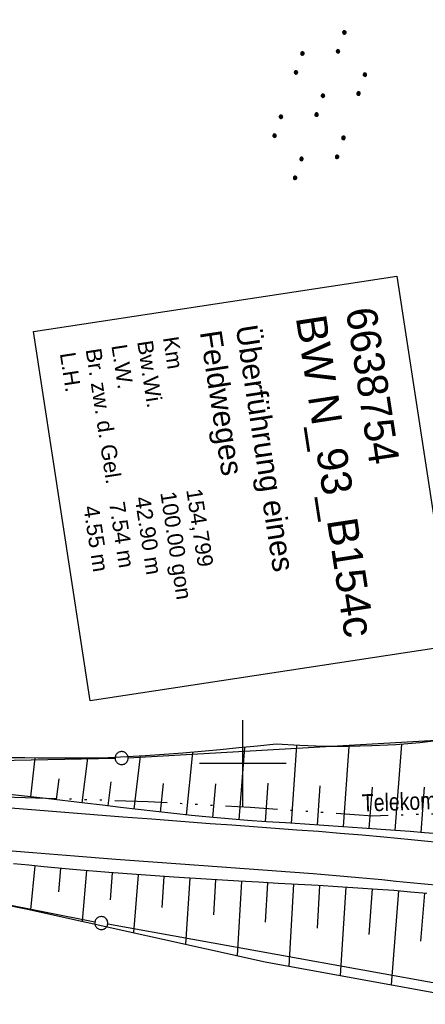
# Model space of a CAD drawing. Extents: x 510925 to 511321, y 470320 to 471095.
# Tile 8 of 17: x 511074 to 511121, y 470672 to 470786. Entities that reach past the tile are written whole.
import ezdxf
from ezdxf.enums import TextEntityAlignment as Align

# ---------------------------------------------------------------- set-up
doc = ezdxf.new("R2010")
doc.units = 0
doc.header["$LTSCALE"] = 10
doc.header["$MEASUREMENT"] = 0
for name, pattern in [('ACAD_ISO14W100', [25.5, 12, -3, 0.5, -3, 0.5, -3, 0.5, -3]), ('AUSGEZOGEN', [0]), ('LT00', [0])]:
    doc.linetypes.add(name, pattern=pattern)
doc.layers.get('0').update_dxf_attribs({"linetype": 'LT00'})
for name, color, linetype in [('BW_TEXT', 20, 'AUSGEZOGEN'), ('DFK_GZPKT', 250, 'LT00'), ('DFK_KATASTER', 250, 'LT00'), ('DFK_NUTZUNG', 250, 'LT00'), ('TELEKOM', 210, 'ACAD_ISO14W100'), ('TELEKOM_TEXT', 210, 'Continuous'), ('V96_AFBR_BAB', 250, 'LT00'), ('V96_BOESCH', 250, 'LT00'), ('V96_BOSCHUNG', 250, 'LT00'), ('V96_RASTER', 250, 'LT00')]:
    doc.layers.add(name, color=color, linetype=linetype)
doc.styles.add('Beschrift', font='ARIAL.TTF')
doc.styles.add('Versorgungsltg', font='ARIAL.TTF', dxfattribs={"width": 0.8, "height": 2})

# ---------------------------------------------------------------- blocks, each defined once
blk = doc.blocks.new('SYMB7010')
at = {"color": 0, "linetype": 'ByBlock'}
for points in [[(-0.031408, 0.499213), (-0.093728, 0.49134), (-0.15457, 0.475719), (-0.212975, 0.452595), (-0.268021, 0.422333), (-0.31884, 0.385411), (-0.36463, 0.342411), (-0.40467, 0.29401), (-0.438329, 0.240973), (-0.465074, 0.184136), (-0.484486, 0.124395), (-0.496256, 0.062692), (-0.5002, 0)], [(-0.5002, 0), (-0.496256, -0.062692), (-0.484486, -0.124395), (-0.465075, -0.184136), (-0.438329, -0.240973), (-0.404671, -0.29401), (-0.36463, -0.342411), (-0.31884, -0.385411), (-0.268021, -0.422333), (-0.212975, -0.452595), (-0.154571, -0.475719), (-0.093728, -0.49134), (-0.031408, -0.499213), (0.031408, -0.499213)], [(0.5002, 0), (0.496256, 0.062692), (0.484485, 0.124395), (0.465074, 0.184136), (0.438329, 0.240973), (0.40467, 0.29401), (0.36463, 0.342411), (0.31884, 0.385411), (0.268021, 0.422333), (0.212975, 0.452595), (0.15457, 0.475719), (0.093728, 0.49134), (0.031408, 0.499213), (-0.031408, 0.499213)], [(0.031408, -0.499213), (0.093728, -0.491341), (0.15457, -0.475719), (0.212975, -0.452595), (0.268021, -0.422333), (0.31884, -0.385411), (0.36463, -0.342411), (0.404671, -0.294011), (0.438329, -0.240974), (0.465075, -0.184136), (0.484486, -0.124395), (0.496256, -0.062692), (0.500201, 0)]]:
    blk.add_lwpolyline(points, dxfattribs=at)
blk = doc.blocks.new('SYMB7110')
at = {"color": 0, "linetype": 'ByBlock'}
for p, q in [((-0.515, 0.392919), (-0.515, 0.367081)), ((-0.51, 0.362895), (-0.51, 0.397105)), ((-0.505, 0.399164), (-0.505, 0.360836)), ((-0.5, 0.360204), (-0.5, 0.399796)), ((-0.495, 0.399164), (-0.495, 0.360836)), ((-0.49, 0.362895), (-0.49, 0.397105)), ((-0.485, 0.392919), (-0.485, 0.367081)), ((-0.48, 0.379874), (-0.48, 0.380145)), ((-0.285, 0.392919), (-0.285, 0.367081)), ((-0.28, 0.362895), (-0.28, 0.397105)), ((-0.275, 0.399164), (-0.275, 0.360836)), ((-0.27, 0.360204), (-0.27, 0.399796)), ((-0.265, 0.399164), (-0.265, 0.360836)), ((-0.26, 0.362895), (-0.26, 0.397105)), ((-0.255, 0.392919), (-0.255, 0.367081)), ((-0.25, 0.379874), (-0.25, 0.380146)), ((0.255, 0.392919), (0.255, 0.367081)), ((0.26, 0.362895), (0.26, 0.397105)), ((0.265, 0.399164), (0.265, 0.360836)), ((0.27, 0.360204), (0.27, 0.399796)), ((0.275, 0.399164), (0.275, 0.360836)), ((0.28, 0.362895), (0.28, 0.397105)), ((0.285, 0.392919), (0.285, 0.367081)), ((0.29, 0.379874), (0.29, 0.380145)), ((0.485, 0.392919), (0.485, 0.367081)), ((0.49, 0.362895), (0.49, 0.397105)), ((0.495, 0.399164), (0.495, 0.360836)), ((0.5, 0.360204), (0.5, 0.399796)), ((0.505, 0.399164), (0.505, 0.360836)), ((0.51, 0.362895), (0.51, 0.397105)), ((0.515, 0.392919), (0.515, 0.367081)), ((0.52, 0.379874), (0.52, 0.380146)), ((-0.9, 0.012919), (-0.9, -0.012919)), ((-0.895, -0.017106), (-0.895, 0.017105)), ((-0.89, 0.019164), (-0.89, -0.019164)), ((-0.885, -0.019797), (-0.885, 0.019796)), ((-0.88, 0.019164), (-0.88, -0.019164)), ((-0.875, -0.017106), (-0.875, 0.017105)), ((-0.87, 0.012919), (-0.87, -0.012919)), ((-0.865, -0.000126), (-0.865, 0.000145)), ((-0.67, 0.012919), (-0.67, -0.012919)), ((-0.665, -0.017106), (-0.665, 0.017105)), ((-0.66, 0.019164), (-0.66, -0.019164)), ((-0.655, -0.019797), (-0.655, 0.019796)), ((-0.65, 0.019164), (-0.65, -0.019164)), ((-0.645, -0.017106), (-0.645, 0.017105)), ((-0.64, 0.012919), (-0.64, -0.012919)), ((-0.635, -0.000126), (-0.635, 0.000145)), ((-0.13, 0.012919), (-0.13, -0.012919)), ((-0.125, -0.017105), (-0.125, 0.017105)), ((-0.12, 0.019164), (-0.12, -0.019164)), ((-0.115, -0.019796), (-0.115, 0.019796)), ((-0.11, 0.019164), (-0.11, -0.019164)), ((-0.105, -0.017105), (-0.105, 0.017105)), ((-0.1, 0.012919), (-0.1, -0.012919)), ((-0.095, -0.000126), (-0.095, 0.000146)), ((0.1, 0.012919), (0.1, -0.012919)), ((0.105, -0.017105), (0.105, 0.017105)), ((0.11, 0.019164), (0.11, -0.019164)), ((0.115, -0.019796), (0.115, 0.019796)), ((0.12, 0.019164), (0.12, -0.019164)), ((0.125, -0.017105), (0.125, 0.017105)), ((0.13, 0.012919), (0.13, -0.012919)), ((0.135, -0.000126), (0.135, 0.000146)), ((0.64, 0.012919), (0.64, -0.012919)), ((0.645, -0.017105), (0.645, 0.017105)), ((0.65, 0.019164), (0.65, -0.019164)), ((0.655, -0.019796), (0.655, 0.019796)), ((0.66, 0.019164), (0.66, -0.019164)), ((0.665, -0.017105), (0.665, 0.017105)), ((0.67, 0.012919), (0.67, -0.012919)), ((0.675, -0.000126), (0.675, 0.000146)), ((0.87, 0.012919), (0.87, -0.012919)), ((0.875, -0.017105), (0.875, 0.017105)), ((0.88, 0.019164), (0.88, -0.019164)), ((0.885, -0.019796), (0.885, 0.019796)), ((0.89, 0.019164), (0.89, -0.019164)), ((0.895, -0.017105), (0.895, 0.017105)), ((0.9, 0.012919), (0.9, -0.012919)), ((0.905, -0.000126), (0.905, 0.000146)), ((-0.515, -0.367081), (-0.515, -0.392919)), ((-0.51, -0.397105), (-0.51, -0.362895)), ((-0.505, -0.360836), (-0.505, -0.399164)), ((-0.5, -0.399796), (-0.5, -0.360204)), ((-0.495, -0.360836), (-0.495, -0.399164)), ((-0.49, -0.397106), (-0.49, -0.362895)), ((-0.485, -0.367081), (-0.485, -0.392919)), ((-0.48, -0.380126), (-0.48, -0.379855)), ((-0.285, -0.367081), (-0.285, -0.392919)), ((-0.28, -0.397105), (-0.28, -0.362895)), ((-0.275, -0.360836), (-0.275, -0.399164)), ((-0.27, -0.399796), (-0.27, -0.360204)), ((-0.265, -0.360836), (-0.265, -0.399164)), ((-0.26, -0.397105), (-0.26, -0.362895)), ((-0.255, -0.367081), (-0.255, -0.392919)), ((-0.25, -0.380126), (-0.25, -0.379855)), ((0.255, -0.367081), (0.255, -0.392919)), ((0.26, -0.397105), (0.26, -0.362895)), ((0.265, -0.360836), (0.265, -0.399164)), ((0.27, -0.399796), (0.27, -0.360204)), ((0.275, -0.360836), (0.275, -0.399164)), ((0.28, -0.397105), (0.28, -0.362895)), ((0.285, -0.367081), (0.285, -0.392919)), ((0.29, -0.380126), (0.29, -0.379855)), ((0.485, -0.367081), (0.485, -0.392919)), ((0.49, -0.397105), (0.49, -0.362895)), ((0.495, -0.360836), (0.495, -0.399164)), ((0.5, -0.399796), (0.5, -0.360204)), ((0.505, -0.360836), (0.505, -0.399164)), ((0.51, -0.397105), (0.51, -0.362895)), ((0.515, -0.367081), (0.515, -0.392919)), ((0.52, -0.380126), (0.52, -0.379855))]:
    blk.add_line(p, q, dxfattribs=at)
for points in [[(-0.48, 0.38), (-0.481981, 0.388678), (-0.48753, 0.395637), (-0.49555, 0.399499), (-0.50445, 0.399499), (-0.51247, 0.395637), (-0.518019, 0.388678), (-0.52, 0.38), (-0.518019, 0.371322), (-0.51247, 0.364363), (-0.50445, 0.360501), (-0.49555, 0.360501), (-0.48753, 0.364363), (-0.481981, 0.371322), (-0.48, 0.38)], [(-0.25, 0.38), (-0.251981, 0.388678), (-0.25753, 0.395637), (-0.26555, 0.399499), (-0.27445, 0.399499), (-0.28247, 0.395637), (-0.288019, 0.388678), (-0.29, 0.38), (-0.288019, 0.371322), (-0.28247, 0.364363), (-0.27445, 0.360501), (-0.26555, 0.360501), (-0.25753, 0.364363), (-0.251981, 0.371322), (-0.25, 0.38)], [(0.29, 0.38), (0.288019, 0.388678), (0.28247, 0.395637), (0.27445, 0.399499), (0.26555, 0.399499), (0.25753, 0.395637), (0.251981, 0.388678), (0.25, 0.38), (0.251981, 0.371322), (0.25753, 0.364363), (0.26555, 0.360501), (0.27445, 0.360501), (0.28247, 0.364363), (0.288019, 0.371322), (0.29, 0.38)], [(0.52, 0.38), (0.518019, 0.388678), (0.51247, 0.395637), (0.50445, 0.399499), (0.495549, 0.399499), (0.48753, 0.395637), (0.481981, 0.388678), (0.48, 0.38), (0.481981, 0.371322), (0.48753, 0.364363), (0.495549, 0.360501), (0.50445, 0.360501), (0.51247, 0.364363), (0.518019, 0.371322), (0.52, 0.38)], [(-0.865, 0), (-0.866981, 0.008678), (-0.87253, 0.015637), (-0.88055, 0.019498), (-0.88945, 0.019498), (-0.89747, 0.015637), (-0.903019, 0.008678), (-0.905, 0)], [(-0.905, 0), (-0.903019, -0.008678), (-0.89747, -0.015637), (-0.88945, -0.019499), (-0.88055, -0.019499), (-0.87253, -0.015637), (-0.866981, -0.008678), (-0.865, 0)], [(-0.635, 0), (-0.636981, 0.008678), (-0.64253, 0.015637), (-0.65055, 0.019498), (-0.65945, 0.019498), (-0.66747, 0.015637), (-0.673019, 0.008678), (-0.675, 0)], [(-0.675, 0), (-0.673019, -0.008678), (-0.66747, -0.015637), (-0.65945, -0.019499), (-0.65055, -0.019499), (-0.64253, -0.015637), (-0.636981, -0.008678), (-0.635, 0)], [(-0.095, 0), (-0.096981, 0.008678), (-0.10253, 0.015637), (-0.11055, 0.019499), (-0.11945, 0.019499), (-0.12747, 0.015637), (-0.133019, 0.008678), (-0.135, 0)], [(-0.135, 0), (-0.133019, -0.008678), (-0.12747, -0.015637), (-0.11945, -0.019499), (-0.11055, -0.019499), (-0.10253, -0.015637), (-0.096981, -0.008678), (-0.095, 0)], [(0.135, 0), (0.133019, 0.008678), (0.12747, 0.015637), (0.11945, 0.019499), (0.11055, 0.019499), (0.10253, 0.015637), (0.096981, 0.008678), (0.095, 0)], [(0.095, 0), (0.096981, -0.008678), (0.10253, -0.015637), (0.11055, -0.019499), (0.11945, -0.019499), (0.12747, -0.015637), (0.133019, -0.008678), (0.135, 0)], [(0.675, 0), (0.673019, 0.008678), (0.66747, 0.015637), (0.65945, 0.019499), (0.65055, 0.019499), (0.64253, 0.015637), (0.636981, 0.008678), (0.635, 0)], [(0.635, 0), (0.636981, -0.008678), (0.64253, -0.015637), (0.65055, -0.019499), (0.65945, -0.019499), (0.66747, -0.015637), (0.673019, -0.008678), (0.675, 0)], [(0.905, 0), (0.903019, 0.008678), (0.89747, 0.015637), (0.88945, 0.019499), (0.88055, 0.019499), (0.87253, 0.015637), (0.866981, 0.008678), (0.865, 0)], [(0.865, 0), (0.866981, -0.008678), (0.87253, -0.015637), (0.88055, -0.019499), (0.88945, -0.019499), (0.89747, -0.015637), (0.903019, -0.008678), (0.905, 0)], [(-0.48, -0.38), (-0.481981, -0.371322), (-0.48753, -0.364363), (-0.49555, -0.360501), (-0.50445, -0.360501), (-0.51247, -0.364363), (-0.518019, -0.371322), (-0.52, -0.38), (-0.518019, -0.388678), (-0.51247, -0.395637), (-0.50445, -0.399499), (-0.49555, -0.399499), (-0.48753, -0.395637), (-0.481981, -0.388678), (-0.48, -0.38)], [(-0.25, -0.38), (-0.251981, -0.371322), (-0.25753, -0.364363), (-0.26555, -0.360501), (-0.27445, -0.360501), (-0.28247, -0.364363), (-0.288019, -0.371322), (-0.29, -0.38), (-0.288019, -0.388678), (-0.28247, -0.395637), (-0.27445, -0.399499), (-0.26555, -0.399499), (-0.25753, -0.395637), (-0.251981, -0.388678), (-0.25, -0.38)], [(0.29, -0.38), (0.288019, -0.371322), (0.28247, -0.364363), (0.27445, -0.360501), (0.26555, -0.360501), (0.25753, -0.364363), (0.251981, -0.371322), (0.25, -0.38), (0.251981, -0.388678), (0.25753, -0.395637), (0.26555, -0.399499), (0.27445, -0.399499), (0.28247, -0.395637), (0.288019, -0.388678), (0.29, -0.38)], [(0.52, -0.38), (0.518019, -0.371322), (0.51247, -0.364363), (0.50445, -0.360501), (0.495549, -0.360501), (0.48753, -0.364363), (0.481981, -0.371322), (0.48, -0.38), (0.481981, -0.388678), (0.48753, -0.395637), (0.495549, -0.399499), (0.50445, -0.399499), (0.51247, -0.395637), (0.518019, -0.388678), (0.52, -0.38)]]:
    blk.add_lwpolyline(points, dxfattribs=at)

msp = doc.modelspace()

# ---------------------------------------------------------------- linework, layer by layer
at = {"layer": 'BW_TEXT', "elevation": 359.87}
msp.add_lwpolyline([(511117.72, 470756.19), (511124.24, 470713.62), (511082.41, 470707.22), (511075.9, 470749.79)], close=True, dxfattribs=at)
at = {"layer": 'DFK_KATASTER'}
for p, q in [((511086.79, 470700.66), (511135.45, 470703.45)), ((511039.2, 470699.7), (511085.29, 470700.61)), ((511042.87, 470689.7), (511082.96, 470681.75)), ((511140.37, 470671.35), (511084.44, 470681.47))]:
    msp.add_line(p, q, dxfattribs=at)
at = {"layer": 'TELEKOM', "ltscale": 0.05, "flags": 128}
msp.add_lwpolyline([(511268.19, 470712.57), (511256.82, 470708.66), (511250.55, 470707.64), (511246.19, 470706.93), (511239.62, 470705.87), (511231.35, 470704.53), (511221.88, 470703.09), (511214.71, 470702.04), (511211.23, 470701.75), (511206.01, 470701.41), (511192.18, 470700), (511177.35, 470698.64), (511166.87, 470697.68), (511141.07, 470695.24), (511132.91, 470694.52), (511114.97, 470693.94), (511100.83, 470694.91), (511089.09, 470695.59), (511067.23, 470696.28)], dxfattribs=at)
at = {"layer": 'V96_AFBR_BAB', "elevation": 359.87}
for points in [[(511122.49, 470690.88), (511120.93, 470691.03), (511119.36, 470691.18), (511117.8, 470691.34), (511116.23, 470691.49), (511113.73, 470691.72), (511111.22, 470691.94), (511108.72, 470692.14), (511106.22, 470692.33), (511103.72, 470692.52), (511101.22, 470692.7), (511098.72, 470692.88), (511096.22, 470693.06), (511092.87, 470693.31), (511089.53, 470693.57), (511086.19, 470693.83), (511082.84, 470694.09), (511079.5, 470694.36), (511076.15, 470694.62), (511072.78, 470694.88)], [(511072.49, 470689.99), (511075.83, 470689.72), (511080.6, 470689.34), (511085.38, 470688.98), (511090.16, 470688.62), (511094.93, 470688.28), (511097.57, 470688.09), (511100.2, 470687.9), (511102.83, 470687.71), (511105.46, 470687.51), (511108.1, 470687.31), (511110.73, 470687.09), (511113.36, 470686.86), (511116, 470686.61), (511117.64, 470686.45), (511119.28, 470686.28), (511120.92, 470686.12), (511122.56, 470685.96)]]:
    msp.add_lwpolyline(points, dxfattribs=at)
at = {"layer": 'V96_BOESCH', "elevation": 359.87}
for points in [[(511123.1, 470702.71), (511120.36, 470702.4), (511117.61, 470702.17), (511114.85, 470702.02), (511112.09, 470701.95), (511109.33, 470701.96), (511106.57, 470702.06), (511103.82, 470702.24), (511101.67, 470702.01), (511099.53, 470701.79), (511097.38, 470701.58), (511095.23, 470701.37), (511093.08, 470701.19), (511090.93, 470701.02), (511088.78, 470700.88), (511086.62, 470700.76), (511084.47, 470700.67), (511082.3, 470700.62), (511080.82, 470700.61), (511079.34, 470700.61), (511077.85, 470700.62), (511076.37, 470700.63), (511074.89, 470700.65), (511073.4, 470700.65)], [(511122.58, 470691.9), (511120.91, 470692.02), (511119.25, 470692.14), (511117.58, 470692.27), (511115.92, 470692.4), (511113.72, 470692.56), (511111.52, 470692.71), (511109.32, 470692.85), (511107.12, 470692.99), (511104.92, 470693.14), (511102.72, 470693.28), (511100.53, 470693.44), (511098.33, 470693.61), (511096.14, 470693.81), (511094.09, 470694), (511092.04, 470694.22), (511089.99, 470694.45), (511087.95, 470694.68), (511085.9, 470694.93), (511083.85, 470695.19), (511081.81, 470695.44), (511077.3, 470695.98), (511072.79, 470696.45)], [(511121.19, 470685.02), (511119.29, 470685.18), (511117.4, 470685.34), (511115.5, 470685.48), (511113.22, 470685.64), (511110.94, 470685.79), (511108.65, 470685.93), (511106.37, 470686.05), (511104.08, 470686.18), (511101.8, 470686.3), (511099.52, 470686.43), (511095.78, 470686.65), (511092.04, 470686.89), (511088.3, 470687.15), (511084.57, 470687.44), (511080.83, 470687.75), (511077.09, 470688.09), (511075.34, 470688.26), (511073.59, 470688.43)], [(511058.88, 470686.52), (511075.19, 470683.21), (511102.57, 470677.14), (511123.86, 470673.27), (511141.93, 470670.7)]]:
    msp.add_lwpolyline(points, dxfattribs=at)
at = {"layer": 'V96_BOSCHUNG'}
for p, q in [((511105.61, 470693.09, 359.87), (511106.21, 470702.08, 359.87)), ((511117.53, 470692.28, 359.87), (511118.3, 470702.22, 359.87)), ((511093.51, 470694.06, 359.87), (511094.23, 470701.28, 359.87)), ((511099.56, 470693.52, 359.87), (511100.24, 470701.86, 359.87)), ((511111.59, 470692.71, 359.87), (511112.22, 470701.95, 359.87)), ((511075.6, 470696.17, 359.87), (511076.07, 470700.64, 359.87)), ((511081.51, 470695.48, 359.87), (511082.15, 470700.62, 359.87)), ((511087.48, 470694.74, 359.87), (511088.21, 470700.84, 359.87)), ((511078.55, 470695.84, 359.87), (511078.83, 470698.23, 359.87)), ((511084.48, 470695.11, 359.87), (511084.84, 470697.9, 359.87)), ((511090.5, 470694.39, 359.87), (511090.86, 470697.71, 359.87)), ((511096.53, 470693.77, 359.87), (511096.88, 470697.67, 359.87)), ((511102.59, 470693.29, 359.87), (511102.91, 470697.73, 359.87)), ((511108.61, 470692.9, 359.87), (511108.91, 470697.43, 359.87)), ((511114.56, 470692.5, 359.87), (511114.91, 470697.27, 359.87)), ((511120.53, 470692.04, 359.87), (511120.93, 470697.27, 359.87)), ((511076.03, 470688.19, 359.87), (511075.55, 470683.13, 359.87)), ((511079.01, 470687.91, 359.87), (511078.76, 470685.19, 359.87)), ((511081.99, 470687.65, 359.87), (511081.48, 470681.81, 359.87)), ((511084.96, 470687.4, 359.87), (511084.71, 470684.28, 359.87)), ((511087.94, 470687.18, 359.87), (511087.42, 470680.5, 359.87)), ((511090.91, 470686.96, 359.87), (511090.65, 470683.4, 359.87)), ((511093.89, 470686.77, 359.87), (511093.38, 470679.18, 359.87)), ((511096.86, 470686.58, 359.87), (511096.61, 470682.55, 359.87)), ((511099.84, 470686.41, 359.87), (511099.34, 470677.85, 359.87)), ((511102.82, 470686.25, 359.87), (511102.57, 470681.72, 359.87)), ((511105.82, 470686.08, 359.87), (511105.29, 470676.64, 359.87)), ((511108.83, 470685.92, 359.87), (511108.54, 470681.01, 359.87)), ((511111.85, 470685.73, 359.87), (511111.2, 470675.57, 359.87)), ((511114.88, 470685.53, 359.87), (511114.51, 470680.28, 359.87)), ((511117.91, 470685.3, 359.87), (511117.07, 470674.5, 359.87)), ((511120.92, 470685.04, 359.87), (511120.47, 470679.51, 359.87))]:
    msp.add_line(p, q, dxfattribs=at)
at = {"layer": 'V96_RASTER'}
for p, q in [((511100, 470695, 359.87), (511100, 470705, 359.87)), ((511105, 470700, 359.87), (511095, 470700, 359.87))]:
    msp.add_line(p, q, dxfattribs=at)

# ---------------------------------------------------------------- block references
at = {"layer": 'DFK_GZPKT', "xscale": 1.499999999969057, "yscale": 1.5, "zscale": 1.5, "rotation": 251.2881100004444}
for p in [(511086.04, 470700.62), (511083.7, 470681.6)]:
    msp.add_blockref('SYMB7010', p, dxfattribs=at)
at = {"layer": 'DFK_NUTZUNG', "xscale": 10, "yscale": 10, "zscale": 10, "rotation": 251.28826}
msp.add_blockref('SYMB7110', (511108.85, 470775.9), dxfattribs=at)

# ---------------------------------------------------------------- texts
at = {"layer": 'BW_TEXT', "insert": (511115.31, 470752.84, 359.87), "char_height": 2, "width": 37.5546, "attachment_point": 1, "rotation": 278.7021, "style": 'Beschrift'}
msp.add_mtext('{\\Funir_o|c0;\\H1.75x;6638754}\\P{\\H1.75x;BW N_93_B154c\\W0.8;\\P\\H0.3714x;\\W1;\\P\\H1.924x;Überführung eines\\PFeldweges\\P\\H0.1999x;\\P\\H3.602x;Km                    154,799\\PBw.Wi.              100.00 gon\\PL.W.                  42.90 m\\PBr. zw. d. Gel.   7.54 m\\PL.H.                   4.55 m}', dxfattribs=at)
at = {"layer": 'TELEKOM_TEXT', "style": 'Versorgungsltg', "width": 0.8}
msp.add_text('Telekom Kabel', height=2, rotation=2.0584, dxfattribs=at).set_placement((511121.19, 470694.71), align=Align.CENTER)

doc.saveas('drawing.dxf')
